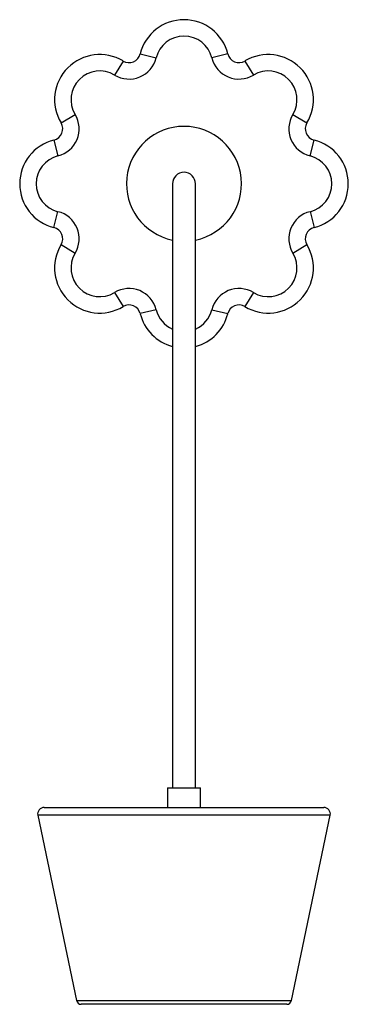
# Paper-space layout '_Izquierda' of a CAD drawing. Header units: millimetres. Extents: x 507 to 707, y -330 to 270.
import ezdxf

# ---------------------------------------------------------------- set-up
doc = ezdxf.new("R2010")
doc.units = ezdxf.units.MM

psp = doc.layouts.new('_Izquierda')

# ---------------------------------------------------------------- linework, layer by layer
at = {"color": 7, "linetype": 'Continuous', "lineweight": 25}
for p, q in [((580.31, 248.73), (590.02, 246.32)), ((633.69, 248.73), (623.98, 246.32)), ((569.91, 244.42), (564.76, 235.85)), ((644.09, 244.42), (649.24, 235.85)), ((532.17, 206.68), (540.74, 211.84)), ((673.26, 211.84), (681.83, 206.68)), ((527.86, 196.28), (530.28, 186.58)), ((683.72, 186.58), (686.14, 196.28)), ((527.86, 142.91), (530.28, 152.61)), ((683.72, 152.61), (686.14, 142.91)), ((532.17, 132.51), (540.74, 127.35)), ((673.26, 127.35), (681.83, 132.51)), ((564.76, 103.33), (569.91, 94.76)), ((649.24, 103.33), (644.09, 94.76)), ((590.02, 92.87), (580.31, 90.46)), ((623.98, 92.87), (633.69, 90.46)), ((597, -198.41), (597, -210.41)), ((597, -198.41), (617, -198.41)), ((617, -210.41), (617, -198.41)), ((518, -215.22), (541.5, -328.02)), ((521.92, -210.41), (692.08, -210.41)), ((672.5, -328.02), (696, -215.22)), ((669.56, -330.41), (544.44, -330.41))]:
    psp.add_line(p, q, dxfattribs=at)
at = {"color": 8, "linetype": 'Continuous', "lineweight": 25}
for p, q in [((696, -215.22), (518, -215.22)), ((541.5, -328.02), (672.5, -328.02))]:
    psp.add_line(p, q, dxfattribs=at)
at = {"color": 7, "linetype": 'Continuous', "lineweight": 25}
for centre, radius, start, end in [((607, 242.09), 27.5, 13.96792, 166.03208), ((607, 242.09), 17.5, 13.96792, 166.03208), ((555.73, 220.86), 27.5, 58.96792, 211.03208), ((573.52, 250.42), 17, 238.96792, 346.03208), ((573.52, 250.42), 7, 238.96792, 346.03208), ((640.48, 250.42), 17, 193.96792, 301.03208), ((640.48, 250.42), 7, 193.96792, 301.03208), ((658.27, 220.86), 27.5, 328.96792, 121.03208), ((555.73, 220.86), 17.5, 58.96792, 211.03208), ((658.27, 220.86), 17.5, 328.96792, 121.03208), ((526.17, 203.07), 17, 283.96792, 31.03208), ((687.83, 203.07), 17, 148.96792, 256.03208), ((526.17, 203.07), 7, 283.96792, 31.03208), ((607, 169.59), 35, 281.59239, 258.40311), ((687.83, 203.07), 7, 148.96792, 256.03208), ((534.5, 169.59), 27.5, 103.96792, 256.03208), ((679.5, 169.59), 27.5, 283.96792, 76.03208), ((534.5, 169.59), 17.5, 103.96792, 256.03208), ((679.5, 169.59), 17.5, 283.96792, 76.03208), ((607, 169.59), 7, 359.98102, 179.97071), ((526.17, 136.11), 17, 328.96792, 76.03208), ((687.83, 136.11), 17, 103.96792, 211.03208), ((526.17, 136.11), 7, 328.96792, 76.03208), ((687.83, 136.11), 7, 103.96792, 211.03208), ((555.73, 118.33), 27.5, 148.96792, 301.03208), ((658.27, 118.33), 27.5, 238.96792, 31.03208), ((555.73, 118.33), 17.5, 148.96792, 301.03208), ((658.27, 118.33), 17.5, 238.96792, 31.03208), ((573.52, 88.77), 17, 13.96792, 121.03208), ((640.48, 88.77), 17, 58.96792, 166.03208), ((573.52, 88.77), 7, 13.96792, 121.03208), ((607, 97.09), 27.5, 193.96792, 255.24423), ((607, 97.09), 27.5, 284.83242, 346.03208), ((640.48, 88.77), 7, 58.96792, 166.03208), ((521.92, -214.41), 4, 90, 191.76829), ((692.08, -214.41), 4, 348.23171, 90), ((544.44, -327.41), 3, 191.76829, 270), ((669.56, -327.41), 3, 270, 348.23171)]:
    psp.add_arc(centre, radius, start, end, dxfattribs=at)
at = {"color": 8, "linetype": 'Continuous', "lineweight": 25}
for start, end in [(193.96792, 246.26746), (293.72594, 346.03208)]:
    psp.add_arc((607, 97.09), 17.5, start, end, dxfattribs=at)
at = {"color": 7, "linetype": 'Continuous', "lineweight": 25}
for points, knots in [([(600, 169.59), (600, 169.56), (600, 169.5), (600, 168.97), (600, 168.17), (600, 167.13), (600, 165.9), (600, 164.5), (600, 162.81), (600, 160.79), (600, 158.4), (600, 155.98), (600, 153.57), (600, 150.72), (600, 147.13), (600, 142.42), (600, 137), (600, 130.92), (600, 124.33), (600, 117.41), (600, 110.24), (600, 102.79), (600, 94.65), (600, 85.75), (600, 76.12), (600, 66.16), (600, 56.11), (600, 46.21), (600, 36.66), (600, 27.51), (600, 17.27), (600, 6.02), (600, -6.22), (600, -18.11), (600, -29.81), (600, -41.28), (600, -52.38), (600, -61.33), (600, -68.22), (600, -73.18), (600, -78.25), (600, -83.79), (600, -90.14), (600, -97.5), (600, -104.96), (600, -112.39), (600, -119.65), (600, -127.62), (600, -136.36), (600, -145.38), (600, -154.63), (600, -164.09), (600, -174.35), (600, -185.5), (600, -193.62), (600, -198.03), (600, -198.41)], [0, 0, 0, 0, 0.023761, 0.045209, 0.064567, 0.082043, 0.097824, 0.112082, 0.124971, 0.140981, 0.154918, 0.167065, 0.17766, 0.186896, 0.201215, 0.21576, 0.230604, 0.245875, 0.261176, 0.276444, 0.291853, 0.307559, 0.324075, 0.343791, 0.364675, 0.386597, 0.4093, 0.431774, 0.453524, 0.474598, 0.495064, 0.525215, 0.554555, 0.583697, 0.612786, 0.641918, 0.669866, 0.696094, 0.708596, 0.720705, 0.732483, 0.745533, 0.760642, 0.777893, 0.797411, 0.812517, 0.828902, 0.846672, 0.865958, 0.886923, 0.90582, 0.92616, 0.948103, 0.971836, 0.997573, 1, 1, 1, 1]), ([(614, -198.41), (614, -198.2), (614, -194.13), (614, -186.52), (614, -175.88), (614, -166.11), (614, -157.14), (614, -148.47), (614, -140.11), (614, -132.09), (614, -124.84), (614, -117.87), (614, -111.23), (614, -104.94), (614, -99.19), (614, -93.71), (614, -88.25), (614, -82.79), (614, -74), (614, -61.96), (614, -45.84), (614, -28.7), (614, -10.32), (614, 7.16), (614, 23.74), (614, 39.39), (614, 53.49), (614, 65.79), (614, 76.01), (614, 86.2), (614, 96.24), (614, 105.49), (614, 113.87), (614, 121.38), (614, 127.92), (614, 133.52), (614, 138.38), (614, 143.08), (614, 147.63), (614, 151.99), (614, 155.56), (614, 158.45), (614, 160.81), (614, 162.95), (614, 164.86), (614, 166.5), (614, 167.84), (614, 168.83), (614, 169.48), (614, 169.55), (614, 169.59)], [0, 0, 0, 0, 0.001329, 0.025984, 0.048643, 0.06951, 0.088764, 0.106557, 0.125827, 0.143427, 0.159501, 0.174167, 0.190311, 0.204623, 0.217456, 0.230208, 0.243095, 0.256129, 0.269325, 0.306562, 0.344672, 0.389931, 0.43549, 0.481427, 0.516704, 0.552677, 0.589746, 0.612352, 0.634861, 0.657012, 0.67852, 0.699256, 0.715979, 0.732296, 0.748386, 0.760456, 0.772708, 0.78574, 0.799899, 0.81548, 0.832835, 0.845592, 0.859446, 0.874539, 0.891018, 0.909041, 0.928773, 0.950388, 0.974066, 1, 1, 1, 1])]:
    psp.add_open_spline(points, degree=3, knots=knots, dxfattribs=at)

doc.saveas('drawing.dxf')
